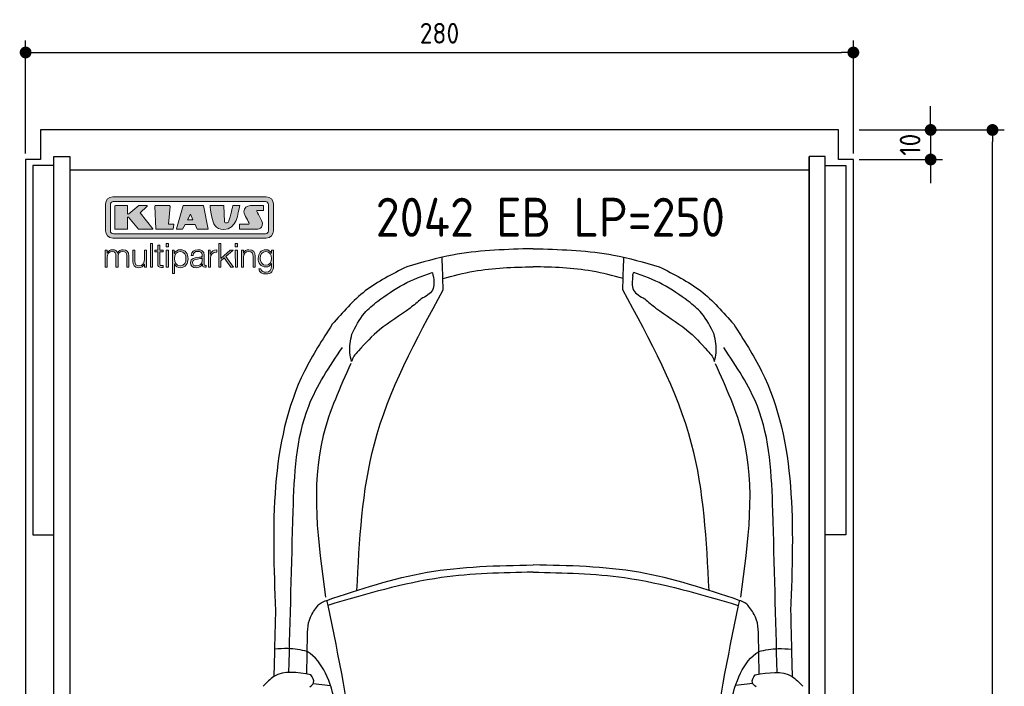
# Model space of a CAD drawing. Header units: millimetres. Extents: x -20 to 3311, y -1049 to 5673.
# Tile 3 of 3: x -20 to 3311, y 3418 to 5673. Entities that reach past the tile are written whole.
import ezdxf

# ---------------------------------------------------------------- set-up
doc = ezdxf.new("R2010")
doc.units = ezdxf.units.MM
for name, color, linetype in [('4', 3, 'Continuous'), ('5', 3, 'Continuous'), ('car', 1, 'Continuous'), ('Logo', 7, 'Continuous')]:
    doc.layers.add(name, color=color, linetype=linetype)
doc.styles.get("Standard").update_dxf_attribs({"font": 'ISOCP.SHX'})
doc.dimstyles.new('GEN-ISO', dxfattribs={"dimscale": 20, "dimtxt": 3.5, "dimasz": 2, "dimexe": 2, "dimexo": 1, "dimgap": 1.5, "dimtad": 1, "dimdec": 1, "dimdsep": 46, "dimtxsty": 'Standard', "dimblk": 'PUNKT', "dimcen": 2, "dimclrd": 256, "dimclre": 256, "dimclrt": 2, "dimadec": 0, "dimazin": 0, "dimtp": 0.1, "dimtm": 0.1, "dimtfac": 0.71, "dimtdec": 1, "dimtmove": 2, "dimatfit": 3, "dimldrblk": 'PUNKT', "dimfxl": 0, "dimtolj": 1, "dimarcsym": 0})

# ---------------------------------------------------------------- blocks, each defined once
blk = doc.blocks.new('PUNKT')
at = {"layer": '4', "color": 0, "linetype": 'ByBlock'}
blk.add_line((-0.5, 0), (-1, 0), dxfattribs=at)
at = {"layer": '4', "color": 0, "linetype": 'ByBlock', "const_width": 0.5}
blk.add_lwpolyline([(-0.25, 0, 1), (0.25, 0, 1)], format="xyb", close=True, dxfattribs=at)
blk = doc.blocks.new('*D3')
at = {"layer": '5', "lineweight": -2}
for p, q in [((2820, 5300), (3310.6, 5300)), ((3270.6, 40), (3270.6, 5260)), ((2770, 0), (3310.6, 0))]:
    blk.add_line(p, q, dxfattribs=at)
at = {"layer": 'DEFPOINTS', "color": 0}
for p in [(2800, 5300), (3270.6, 5300), (2750, 0)]:
    blk.add_point(p, dxfattribs=at)
at = {"layer": '5', "lineweight": -2, "xscale": 40, "yscale": 40, "zscale": 40}
for p, rotation in [((3270.6, 5300), 90), ((3270.6, 0), 270)]:
    blk.add_blockref('PUNKT', p, dxfattribs=dict(at, rotation=rotation))
at = {"layer": '5', "color": 2, "insert": (3205.6, 2650), "char_height": 70, "attachment_point": 5, "rotation": 90}
blk.add_mtext('\\A1;530', dxfattribs=at)
blk = doc.blocks.new('*D7')
at = {"layer": '5', "lineweight": -2}
for p, q in [((0, 5220), (0, 5602.1)), ((2800, 5220), (2800, 5602.1)), ((40, 5562.1), (2760, 5562.1))]:
    blk.add_line(p, q, dxfattribs=at)
at = {"layer": 'DEFPOINTS', "color": 0}
for p in [(2800, 5562.1), (0, 5200), (2800, 5200)]:
    blk.add_point(p, dxfattribs=at)
at = {"layer": '5', "lineweight": -2, "xscale": 40, "yscale": 40, "zscale": 40, "rotation": 180}
blk.add_blockref('PUNKT', (0, 5562.1), dxfattribs=at)
at = {"layer": '5', "lineweight": -2, "xscale": 40, "yscale": 40, "zscale": 40}
blk.add_blockref('PUNKT', (2800, 5562.1), dxfattribs=at)
at = {"layer": '5', "color": 2, "insert": (1400, 5627.1), "char_height": 70, "attachment_point": 5}
blk.add_mtext('280', dxfattribs=at)
blk = doc.blocks.new('*D8')
at = {"layer": '5', "lineweight": -2}
for p, q in [((3061.5, 5340), (3061.5, 5380)), ((2820, 5300), (3101.5, 5300)), ((3061.5, 5300), (3061.5, 5200)), ((2820, 5200), (3101.5, 5200)), ((3061.5, 5160), (3061.5, 5120))]:
    blk.add_line(p, q, dxfattribs=at)
at = {"layer": 'DEFPOINTS', "color": 0}
for p in [(2800, 5300), (2800, 5200), (3061.5, 5200)]:
    blk.add_point(p, dxfattribs=at)
at = {"layer": '5', "lineweight": -2, "xscale": 40, "yscale": 40, "zscale": 40}
for p, rotation in [((3061.5, 5300), 270), ((3061.5, 5200), 90)]:
    blk.add_blockref('PUNKT', p, dxfattribs=dict(at, rotation=rotation))
at = {"layer": '5', "color": 2, "insert": (2991.9, 5250), "char_height": 70, "attachment_point": 5, "rotation": 90}
blk.add_mtext('\\A1;10', dxfattribs=at)
blk = doc.blocks.new('KLAUS')
at = {"layer": 'Logo'}
h = blk.add_hatch(color=8, dxfattribs=at)
h.dxf.hatch_style = 2
edge = h.paths.add_edge_path()
edge.add_spline(control_points=[(3.6, 29.09), (2.88, 29.09), (2.3, 28.51), (2.3, 27.8), (2.3, 27.8), (2.3, 16.11), (2.3, 16.11), (2.3, 15.39), (2.88, 14.81), (3.6, 14.81), (3.6, 14.81), (71.16, 14.81), (71.16, 14.81), (71.88, 14.81), (72.46, 15.39), (72.46, 16.11), (72.46, 16.11), (72.46, 27.8), (72.46, 27.8), (72.46, 28.51), (71.88, 29.09), (71.16, 29.09), (71.16, 29.09), (3.6, 29.09), (3.6, 29.09), (3.6, 29.09), (3.6, 29.09), (3.6, 29.09)], knot_values=[0, 0, 0, 0, 1, 1, 1, 2, 2, 2, 3, 3, 3, 4, 4, 4, 5, 5, 5, 6, 6, 6, 7, 7, 7, 8, 8, 8, 9, 9, 9, 9], degree=3, periodic=0)
edge = h.paths.add_edge_path()
edge.add_spline(control_points=[(3.35, 31.23), (3.35, 31.23), (71.47, 31.23), (71.47, 31.23), (73.26, 31.23), (74.71, 29.77), (74.71, 27.99), (74.71, 27.99), (74.71, 16.17), (74.71, 16.17), (74.71, 14.38), (73.26, 12.93), (71.47, 12.93), (71.47, 12.93), (3.35, 12.93), (3.35, 12.93), (1.56, 12.93), (0.11, 14.38), (0.11, 16.17), (0.11, 16.17), (0.11, 27.99), (0.11, 27.99), (0.11, 29.77), (1.56, 31.23), (3.35, 31.23), (3.35, 31.23), (3.35, 31.23), (3.35, 31.23)], knot_values=[0, 0, 0, 0, 1, 1, 1, 2, 2, 2, 3, 3, 3, 4, 4, 4, 5, 5, 5, 6, 6, 6, 7, 7, 7, 8, 8, 8, 9, 9, 9, 9], degree=3, periodic=0)
h = blk.add_hatch(color=8, dxfattribs=at)
h.dxf.hatch_style = 2
edge = h.paths.add_edge_path()
edge.add_spline(control_points=[(4.5, 27.33), (4.5, 27.33), (9.7, 27.33), (9.7, 27.33), (9.84, 27.33), (9.96, 27.22), (9.96, 27.08), (9.96, 27.08), (9.96, 23.69), (9.96, 23.69), (9.96, 23.69), (9.94, 23.64), (10.04, 23.59), (10.14, 23.53), (10.2, 23.57), (10.2, 23.57), (10.2, 23.57), (10.51, 23.75), (10.51, 23.75), (10.51, 23.75), (14.94, 27.33), (14.94, 27.33), (14.94, 27.33), (18.41, 27.33), (18.41, 27.33), (18.41, 27.33), (18.49, 27.33), (18.56, 27.2), (18.65, 27.04), (18.53, 26.91), (18.53, 26.91), (18.53, 26.91), (15.49, 24.11), (15.49, 24.11), (15.49, 24.11), (21.14, 17.06), (21.14, 17.06), (21.14, 17.06), (21.13, 16.91), (21.13, 16.91), (21.08, 16.84), (20.99, 16.82), (20.99, 16.82), (20.99, 16.82), (14.7, 16.82), (14.7, 16.82), (14.7, 16.82), (10.26, 22.17), (10.26, 22.17), (10.26, 22.17), (10.19, 22.24), (10.08, 22.21), (9.97, 22.18), (9.96, 22.11), (9.96, 22.11), (9.96, 22.11), (9.96, 17.08), (9.96, 17.08), (9.96, 16.94), (9.84, 16.82), (9.7, 16.82), (9.7, 16.82), (4.5, 16.82), (4.5, 16.82), (4.36, 16.82), (4.25, 16.94), (4.25, 17.08), (4.25, 17.08), (4.25, 27.08), (4.25, 27.08), (4.25, 27.22), (4.36, 27.33), (4.5, 27.33), (4.5, 27.33), (4.5, 27.33), (4.5, 27.33)], knot_values=[0, 0, 0, 0, 1, 1, 1, 2, 2, 2, 3, 3, 3, 4, 4, 4, 5, 5, 5, 6, 6, 6, 7, 7, 7, 8, 8, 8, 9, 9, 9, 10, 10, 10, 11, 11, 11, 12, 12, 12, 13, 13, 13, 14, 14, 14, 15, 15, 15, 16, 16, 16, 17, 17, 17, 18, 18, 18, 19, 19, 19, 20, 20, 20, 21, 21, 21, 22, 22, 22, 23, 23, 23, 24, 24, 24, 25, 25, 25, 25], degree=3, periodic=0)
h = blk.add_hatch(color=8, dxfattribs=at)
h.dxf.hatch_style = 2
h.paths.add_polyline_path([(22.42, 17.06), (21.97, 27.15), (22.24, 27.33), (28.55, 27.33), (28.86, 26.97), (28.01, 19.08), (30.26, 19.07), (30.44, 18.95), (30.08, 16.95), (29.49, 16.82), (22.6, 16.82)])
h = blk.add_hatch(color=8, dxfattribs=at)
h.paths.add_polyline_path([(36.52, 21.01), (38.93, 21.01), (37.87, 23.57)])
h.paths.add_polyline_path([(34.52, 27.33), (43.65, 27.33), (45.76, 16.94), (45.57, 16.82), (40.83, 16.82), (39.89, 18.95), (35.42, 18.95), (34.27, 16.82), (31.78, 16.82), (31.66, 17)])
h = blk.add_hatch(color=8, dxfattribs=at)
h.dxf.hatch_style = 2
edge = h.paths.add_edge_path()
edge.add_spline(control_points=[(52.69, 27.32), (52.69, 27.32), (52.88, 20.14), (52.88, 20.14), (53.01, 19.89), (53.2, 19.77), (53.43, 19.71), (53.91, 19.59), (54.43, 19.57), (54.64, 20.03), (55.23, 21.34), (56.27, 25.45), (56.6, 27.33), (56.6, 27.33), (59.77, 27.33), (59.77, 27.33), (58.77, 23.9), (58.56, 16.82), (52.63, 16.76), (48.72, 16.72), (48.01, 19.35), (47.27, 22.24), (46.89, 23.68), (46.54, 27.33), (46.54, 27.33), (46.54, 27.33), (52.69, 27.32), (52.69, 27.32), (52.69, 27.32), (52.69, 27.32), (52.69, 27.32)], knot_values=[0, 0, 0, 0, 1, 1, 1, 2, 2, 2, 3, 3, 3, 4, 4, 4, 5, 5, 5, 6, 6, 6, 7, 7, 7, 8, 8, 8, 9, 9, 9, 10, 10, 10, 10], degree=3, periodic=0)
h = blk.add_hatch(color=8, dxfattribs=at)
h.dxf.hatch_style = 2
edge = h.paths.add_edge_path()
edge.add_spline(control_points=[(64.46, 27.33), (64.46, 27.33), (70.31, 27.33), (70.31, 27.33), (70.31, 26.52), (70.31, 26.02), (70.31, 25.12), (70.31, 25.12), (67.3, 25.12), (67.3, 25.12), (67.24, 25.04), (67.25, 25.11), (67.25, 24.91), (67.25, 24.88), (69.73, 20.38), (69.73, 19.57), (69.73, 16.4), (67.22, 16.81), (65.9, 16.82), (65.9, 16.82), (59.59, 16.82), (59.59, 16.82), (59.59, 17.76), (59.59, 18.23), (59.59, 19.14), (59.59, 19.14), (63.75, 19.14), (63.75, 19.14), (63.82, 19.22), (63.81, 19.11), (63.81, 19.31), (63.81, 20.32), (61.58, 23.06), (61.58, 24.63), (61.58, 26.33), (62.83, 27.34), (64.46, 27.33), (64.46, 27.33), (64.46, 27.33), (64.46, 27.33)], knot_values=[0, 0, 0, 0, 1, 1, 1, 2, 2, 2, 3, 3, 3, 4, 4, 4, 5, 5, 5, 6, 6, 6, 7, 7, 7, 8, 8, 8, 9, 9, 9, 10, 10, 10, 11, 11, 11, 12, 12, 12, 13, 13, 13, 13], degree=3, periodic=0)
h = blk.add_hatch(color=30, dxfattribs=at)
h.dxf.hatch_style = 2
h.paths.add_polyline_path([(20.07, 0), (20.99, 0), (20.99, 10.45), (20.07, 10.45)])
h = blk.add_hatch(color=30, dxfattribs=at)
h.dxf.hatch_style = 2
edge = h.paths.add_edge_path()
edge.add_spline(control_points=[(24.22, 9.82), (24.22, 9.82), (23.3, 9.82), (23.3, 9.82), (23.3, 9.82), (23.3, 7.55), (23.3, 7.55), (23.3, 7.55), (21.98, 7.55), (21.98, 7.55), (21.98, 7.55), (21.98, 6.78), (21.98, 6.78), (21.98, 6.78), (23.3, 6.78), (23.3, 6.78), (23.3, 6.78), (23.3, 1.61), (23.3, 1.61), (23.28, 0.32), (23.71, -0.09), (24.94, -0.09), (25.22, -0.09), (25.48, -0.06), (25.76, -0.06), (25.76, -0.06), (25.76, 0.73), (25.76, 0.73), (25.5, 0.7), (25.23, 0.69), (24.97, 0.69), (24.31, 0.73), (24.22, 1.08), (24.22, 1.68), (24.22, 1.68), (24.22, 6.78), (24.22, 6.78), (24.22, 6.78), (25.76, 6.78), (25.76, 6.78), (25.76, 6.78), (25.76, 7.55), (25.76, 7.55), (25.76, 7.55), (24.22, 7.55), (24.22, 7.55), (24.22, 7.55), (24.22, 9.82), (24.22, 9.82), (24.22, 9.82), (24.22, 9.82), (24.22, 9.82)], knot_values=[0, 0, 0, 0, 1, 1, 1, 2, 2, 2, 3, 3, 3, 4, 4, 4, 5, 5, 5, 6, 6, 6, 7, 7, 7, 8, 8, 8, 9, 9, 9, 10, 10, 10, 11, 11, 11, 12, 12, 12, 13, 13, 13, 14, 14, 14, 15, 15, 15, 16, 16, 16, 17, 17, 17, 17], degree=3, periodic=0)
h = blk.add_hatch(color=30, dxfattribs=at)
h.paths.add_polyline_path([(27.1, 0), (28.03, 0), (28.03, 7.55), (27.1, 7.55)])
h.paths.add_polyline_path([(27.1, 8.98), (28.03, 8.98), (28.03, 10.45), (27.1, 10.45)])
h = blk.add_hatch(color=30, dxfattribs=at)
h.dxf.hatch_style = 2
h.paths.add_polyline_path([(50.4, 0), (51.32, 0), (51.32, 2.87), (52.82, 4.11), (55.8, 0), (56.96, 0), (53.52, 4.76), (56.74, 7.55), (55.51, 7.55), (51.32, 3.89), (51.32, 10.45), (50.4, 10.45)])
h = blk.add_hatch(color=30, dxfattribs=at)
h.paths.add_polyline_path([(57.74, 0), (58.66, 0), (58.66, 7.55), (57.74, 7.55)])
h.paths.add_polyline_path([(57.74, 8.98), (58.66, 8.98), (58.66, 10.45), (57.74, 10.45)])
h = blk.add_hatch(color=30, dxfattribs=at)
h.dxf.hatch_style = 2
edge = h.paths.add_edge_path()
edge.add_spline(control_points=[(0, 0), (0, 0), (0.92, 0), (0.92, 0), (0.92, 0), (0.92, 4.22), (0.92, 4.22), (0.94, 5.8), (1.58, 7), (3.18, 7), (4.35, 7), (4.77, 6.15), (4.76, 5.12), (4.76, 5.12), (4.76, 0), (4.76, 0), (4.76, 0), (5.68, 0), (5.68, 0), (5.68, 0), (5.68, 4.27), (5.68, 4.27), (5.68, 5.68), (6.14, 7), (7.73, 7), (9.05, 7), (9.52, 6.32), (9.52, 5.08), (9.52, 5.08), (9.52, 0), (9.52, 0), (9.52, 0), (10.44, 0), (10.44, 0), (10.44, 0), (10.44, 5.12), (10.44, 5.12), (10.44, 6.91), (9.59, 7.77), (7.94, 7.77), (6.94, 7.77), (5.99, 7.29), (5.54, 6.3), (5.26, 7.29), (4.36, 7.77), (3.37, 7.77), (2.17, 7.77), (1.38, 7.19), (0.89, 6.28), (0.89, 6.28), (0.85, 6.28), (0.85, 6.28), (0.85, 6.28), (0.85, 7.55), (0.85, 7.55), (0.85, 7.55), (0, 7.55), (0, 7.55), (0, 7.55), (0, 0), (0, 0), (0, 0), (0, 0), (0, 0)], knot_values=[0, 0, 0, 0, 1, 1, 1, 2, 2, 2, 3, 3, 3, 4, 4, 4, 5, 5, 5, 6, 6, 6, 7, 7, 7, 8, 8, 8, 9, 9, 9, 10, 10, 10, 11, 11, 11, 12, 12, 12, 13, 13, 13, 14, 14, 14, 15, 15, 15, 16, 16, 16, 17, 17, 17, 18, 18, 18, 19, 19, 19, 20, 20, 20, 21, 21, 21, 21], degree=3, periodic=0)
h = blk.add_hatch(color=30, dxfattribs=at)
h.dxf.hatch_style = 2
edge = h.paths.add_edge_path()
edge.add_spline(control_points=[(18.31, 7.55), (18.31, 7.55), (17.39, 7.55), (17.39, 7.55), (17.39, 7.55), (17.39, 3.59), (17.39, 3.59), (17.39, 2.05), (16.7, 0.56), (15.12, 0.56), (13.66, 0.56), (13.15, 1.27), (13.1, 2.64), (13.1, 2.64), (13.1, 7.55), (13.1, 7.55), (13.1, 7.55), (12.18, 7.55), (12.18, 7.55), (12.18, 7.55), (12.18, 2.65), (12.18, 2.65), (12.18, 0.89), (12.93, -0.22), (14.83, -0.22), (15.96, -0.22), (16.95, 0.35), (17.44, 1.36), (17.44, 1.36), (17.47, 1.36), (17.47, 1.36), (17.47, 1.36), (17.47, 0), (17.47, 0), (17.47, 0), (18.31, 0), (18.31, 0), (18.31, 0), (18.31, 7.55), (18.31, 7.55), (18.31, 7.55), (18.31, 7.55), (18.31, 7.55)], knot_values=[0, 0, 0, 0, 1, 1, 1, 2, 2, 2, 3, 3, 3, 4, 4, 4, 5, 5, 5, 6, 6, 6, 7, 7, 7, 8, 8, 8, 9, 9, 9, 10, 10, 10, 11, 11, 11, 12, 12, 12, 13, 13, 13, 14, 14, 14, 14], degree=3, periodic=0)
h = blk.add_hatch(color=30, dxfattribs=at)
edge = h.paths.add_edge_path()
edge.add_spline(control_points=[(35.84, 3.78), (35.84, 2.21), (35.12, 0.56), (33.37, 0.56), (31.4, 0.56), (30.72, 2.21), (30.72, 3.78), (30.72, 5.49), (31.33, 7), (33.37, 7), (35.12, 7), (35.84, 5.34), (35.84, 3.78), (35.84, 3.78), (35.84, 3.78), (35.84, 3.78)], knot_values=[0, 0, 0, 0, 1, 1, 1, 2, 2, 2, 3, 3, 3, 4, 4, 4, 5, 5, 5, 5], degree=3, periodic=0)
edge = h.paths.add_edge_path()
edge.add_spline(control_points=[(29.79, -2.8), (29.79, -2.8), (30.72, -2.8), (30.72, -2.8), (30.72, -2.8), (30.72, 1.43), (30.72, 1.43), (30.72, 1.43), (30.74, 1.43), (30.74, 1.43), (31.14, 0.35), (32.24, -0.22), (33.37, -0.22), (35.66, -0.22), (36.76, 1.64), (36.76, 3.78), (36.76, 5.91), (35.66, 7.77), (33.37, 7.77), (32.15, 7.77), (31.1, 7.14), (30.67, 6.12), (30.67, 6.12), (30.64, 6.12), (30.64, 6.12), (30.64, 6.12), (30.64, 7.55), (30.64, 7.55), (30.64, 7.55), (29.79, 7.55), (29.79, 7.55), (29.79, 7.55), (29.79, -2.8), (29.79, -2.8), (29.79, -2.8), (29.79, -2.8), (29.79, -2.8)], knot_values=[0, 0, 0, 0, 1, 1, 1, 2, 2, 2, 3, 3, 3, 4, 4, 4, 5, 5, 5, 6, 6, 6, 7, 7, 7, 8, 8, 8, 9, 9, 9, 10, 10, 10, 11, 11, 11, 12, 12, 12, 12], degree=3, periodic=0)
h = blk.add_hatch(color=30, dxfattribs=at)
edge = h.paths.add_edge_path()
edge.add_spline(control_points=[(43.03, 2.93), (43.04, 1.45), (41.8, 0.56), (40.39, 0.56), (39.53, 0.56), (38.71, 1.13), (38.71, 2.05), (38.71, 3.53), (40.66, 3.51), (42.22, 3.79), (42.47, 3.84), (42.88, 3.91), (43, 4.13), (43, 4.13), (43.03, 4.13), (43.03, 4.13), (43.03, 4.13), (43.03, 2.93), (43.03, 2.93), (43.03, 2.93), (43.03, 2.93), (43.03, 2.93)], knot_values=[0, 0, 0, 0, 1, 1, 1, 2, 2, 2, 3, 3, 3, 4, 4, 4, 5, 5, 5, 6, 6, 6, 7, 7, 7, 7], degree=3, periodic=0)
edge = h.paths.add_edge_path()
edge.add_spline(control_points=[(39.03, 5.24), (39.06, 6.47), (39.91, 7), (41.05, 7), (42.14, 7), (43.03, 6.69), (43.03, 5.45), (43.03, 4.61), (42.6, 4.51), (41.84, 4.42), (39.85, 4.19), (37.79, 4.11), (37.79, 1.99), (37.79, 0.47), (38.93, -0.22), (40.32, -0.22), (41.77, -0.22), (42.43, 0.34), (43.07, 1.32), (43.07, 1.32), (43.1, 1.32), (43.1, 1.32), (43.1, 0.53), (43.25, 0), (44.19, 0), (44.43, 0), (44.58, 0.01), (44.79, 0.06), (44.79, 0.06), (44.79, 0.83), (44.79, 0.83), (44.71, 0.81), (44.6, 0.78), (44.49, 0.78), (44.13, 0.78), (43.95, 0.98), (43.95, 1.33), (43.95, 1.33), (43.95, 5.34), (43.95, 5.34), (43.95, 7.36), (42.5, 7.77), (41.17, 7.77), (39.44, 7.77), (38.2, 7.01), (38.11, 5.24), (38.11, 5.24), (39.03, 5.24), (39.03, 5.24), (39.03, 5.24), (39.03, 5.24), (39.03, 5.24)], knot_values=[0, 0, 0, 0, 1, 1, 1, 2, 2, 2, 3, 3, 3, 4, 4, 4, 5, 5, 5, 6, 6, 6, 7, 7, 7, 8, 8, 8, 9, 9, 9, 10, 10, 10, 11, 11, 11, 12, 12, 12, 13, 13, 13, 14, 14, 14, 15, 15, 15, 16, 16, 16, 17, 17, 17, 17], degree=3, periodic=0)
h = blk.add_hatch(color=30, dxfattribs=at)
h.dxf.hatch_style = 2
edge = h.paths.add_edge_path()
edge.add_spline(control_points=[(45.79, 0), (45.79, 0), (46.71, 0), (46.71, 0), (46.71, 0), (46.71, 4.03), (46.71, 4.03), (46.71, 5.59), (47.85, 6.82), (49.52, 6.73), (49.52, 6.73), (49.52, 7.66), (49.52, 7.66), (48.16, 7.72), (47.14, 7), (46.67, 5.78), (46.67, 5.78), (46.64, 5.78), (46.64, 5.78), (46.64, 5.78), (46.64, 7.55), (46.64, 7.55), (46.64, 7.55), (45.79, 7.55), (45.79, 7.55), (45.79, 7.55), (45.79, 0), (45.79, 0), (45.79, 0), (45.79, 0), (45.79, 0)], knot_values=[0, 0, 0, 0, 1, 1, 1, 2, 2, 2, 3, 3, 3, 4, 4, 4, 5, 5, 5, 6, 6, 6, 7, 7, 7, 8, 8, 8, 9, 9, 9, 10, 10, 10, 10], degree=3, periodic=0)
h = blk.add_hatch(color=30, dxfattribs=at)
h.dxf.hatch_style = 2
edge = h.paths.add_edge_path()
edge.add_spline(control_points=[(60.41, 0), (60.41, 0), (61.33, 0), (61.33, 0), (61.33, 0), (61.33, 4.41), (61.33, 4.41), (61.36, 5.89), (62.24, 7), (63.7, 7), (65.2, 7), (65.62, 6.02), (65.62, 4.71), (65.62, 4.71), (65.62, 0), (65.62, 0), (65.62, 0), (66.54, 0), (66.54, 0), (66.54, 0), (66.54, 4.86), (66.54, 4.86), (66.54, 6.66), (65.9, 7.77), (63.78, 7.77), (62.71, 7.77), (61.7, 7.16), (61.36, 6.25), (61.36, 6.25), (61.33, 6.25), (61.33, 6.25), (61.33, 6.25), (61.33, 7.55), (61.33, 7.55), (61.33, 7.55), (60.41, 7.55), (60.41, 7.55), (60.41, 7.55), (60.41, 0), (60.41, 0), (60.41, 0), (60.41, 0), (60.41, 0)], knot_values=[0, 0, 0, 0, 1, 1, 1, 2, 2, 2, 3, 3, 3, 4, 4, 4, 5, 5, 5, 6, 6, 6, 7, 7, 7, 8, 8, 8, 9, 9, 9, 10, 10, 10, 11, 11, 11, 12, 12, 12, 13, 13, 13, 14, 14, 14, 14], degree=3, periodic=0)
h = blk.add_hatch(color=30, dxfattribs=at)
edge = h.paths.add_edge_path()
edge.add_spline(control_points=[(71.32, 0.86), (69.62, 0.86), (68.83, 2.34), (68.83, 3.86), (68.83, 5.43), (69.56, 7), (71.32, 7), (73.06, 7), (73.75, 5.34), (73.75, 3.86), (73.75, 2.33), (72.91, 0.86), (71.32, 0.86), (71.32, 0.86), (71.32, 0.86), (71.32, 0.86)], knot_values=[0, 0, 0, 0, 1, 1, 1, 2, 2, 2, 3, 3, 3, 4, 4, 4, 5, 5, 5, 5], degree=3, periodic=0)
edge = h.paths.add_edge_path()
edge.add_spline(control_points=[(74.67, 7.55), (74.67, 7.55), (73.75, 7.55), (73.75, 7.55), (73.75, 7.55), (73.75, 6.25), (73.75, 6.25), (73.75, 6.25), (73.72, 6.25), (73.72, 6.25), (73.35, 7.09), (72.41, 7.77), (71.32, 7.77), (69.13, 7.77), (67.9, 6.05), (67.9, 3.97), (67.9, 1.82), (68.9, 0.09), (71.32, 0.09), (72.4, 0.09), (73.29, 0.72), (73.72, 1.64), (73.72, 1.64), (73.75, 1.64), (73.75, 1.64), (73.75, 1.64), (73.75, 0.61), (73.75, 0.61), (73.75, -1.23), (73.01, -2.24), (71.32, -2.24), (70.29, -2.24), (69.31, -1.85), (69.1, -0.73), (69.1, -0.73), (68.18, -0.73), (68.18, -0.73), (68.31, -2.34), (69.81, -3.02), (71.32, -3.02), (73.79, -3.02), (74.65, -1.64), (74.67, 0.61), (74.67, 0.61), (74.67, 7.55), (74.67, 7.55), (74.67, 7.55), (74.67, 7.55), (74.67, 7.55)], knot_values=[0, 0, 0, 0, 1, 1, 1, 2, 2, 2, 3, 3, 3, 4, 4, 4, 5, 5, 5, 6, 6, 6, 7, 7, 7, 8, 8, 8, 9, 9, 9, 10, 10, 10, 11, 11, 11, 12, 12, 12, 13, 13, 13, 14, 14, 14, 15, 15, 15, 16, 16, 16, 16], degree=3, periodic=0)
at = {"layer": 'Logo', "lineweight": 0}
for points in [[(22.42, 17.06), (21.97, 27.15), (22.24, 27.33), (28.55, 27.33), (28.86, 26.97), (28.01, 19.08), (30.26, 19.07), (30.44, 18.95), (30.08, 16.95), (29.49, 16.82), (22.6, 16.82), (22.42, 17.06), (22.42, 17.06)], [(34.52, 27.33), (43.65, 27.33), (45.76, 16.94), (45.57, 16.82), (40.83, 16.82), (39.89, 18.95), (35.42, 18.95), (34.27, 16.82), (31.78, 16.82), (31.66, 17), (34.52, 27.33), (34.52, 27.33)], [(36.52, 21.01), (38.93, 21.01), (37.87, 23.57), (36.52, 21.01), (36.52, 21.01)], [(20.07, 0), (20.99, 0), (20.99, 10.45), (20.07, 10.45), (20.07, 0), (20.07, 0)], [(27.1, 8.98), (28.03, 8.98), (28.03, 10.45), (27.1, 10.45), (27.1, 8.98), (27.1, 8.98)], [(50.4, 0), (51.32, 0), (51.32, 2.87), (52.82, 4.11), (55.8, 0), (56.96, 0), (53.52, 4.76), (56.74, 7.55), (55.51, 7.55), (51.32, 3.89), (51.32, 10.45), (50.4, 10.45), (50.4, 0), (50.4, 0)], [(57.74, 8.98), (58.66, 8.98), (58.66, 10.45), (57.74, 10.45), (57.74, 8.98), (57.74, 8.98)], [(27.1, 0), (28.03, 0), (28.03, 7.55), (27.1, 7.55), (27.1, 0), (27.1, 0)], [(57.74, 0), (58.66, 0), (58.66, 7.55), (57.74, 7.55), (57.74, 0), (57.74, 0)]]:
    blk.add_lwpolyline(points, dxfattribs=at)
for points, knots in [([(3.35, 31.23), (3.35, 31.23), (71.47, 31.23), (71.47, 31.23), (73.26, 31.23), (74.71, 29.77), (74.71, 27.99), (74.71, 27.99), (74.71, 16.17), (74.71, 16.17), (74.71, 14.38), (73.26, 12.93), (71.47, 12.93), (71.47, 12.93), (3.35, 12.93), (3.35, 12.93), (1.56, 12.93), (0.11, 14.38), (0.11, 16.17), (0.11, 16.17), (0.11, 27.99), (0.11, 27.99), (0.11, 29.77), (1.56, 31.23), (3.35, 31.23), (3.35, 31.23), (3.35, 31.23), (3.35, 31.23)], [0, 0, 0, 0, 1, 1, 1, 2, 2, 2, 3, 3, 3, 4, 4, 4, 5, 5, 5, 6, 6, 6, 7, 7, 7, 8, 8, 8, 9, 9, 9, 9]), ([(3.6, 29.09), (2.88, 29.09), (2.3, 28.51), (2.3, 27.8), (2.3, 27.8), (2.3, 16.11), (2.3, 16.11), (2.3, 15.39), (2.88, 14.81), (3.6, 14.81), (3.6, 14.81), (71.16, 14.81), (71.16, 14.81), (71.88, 14.81), (72.46, 15.39), (72.46, 16.11), (72.46, 16.11), (72.46, 27.8), (72.46, 27.8), (72.46, 28.51), (71.88, 29.09), (71.16, 29.09), (71.16, 29.09), (3.6, 29.09), (3.6, 29.09), (3.6, 29.09), (3.6, 29.09), (3.6, 29.09)], [0, 0, 0, 0, 1, 1, 1, 2, 2, 2, 3, 3, 3, 4, 4, 4, 5, 5, 5, 6, 6, 6, 7, 7, 7, 8, 8, 8, 9, 9, 9, 9]), ([(4.5, 27.33), (4.5, 27.33), (9.7, 27.33), (9.7, 27.33), (9.84, 27.33), (9.96, 27.22), (9.96, 27.08), (9.96, 27.08), (9.96, 23.69), (9.96, 23.69), (9.96, 23.69), (9.94, 23.64), (10.04, 23.59), (10.14, 23.53), (10.2, 23.57), (10.2, 23.57), (10.2, 23.57), (10.51, 23.75), (10.51, 23.75), (10.51, 23.75), (14.94, 27.33), (14.94, 27.33), (14.94, 27.33), (18.41, 27.33), (18.41, 27.33), (18.41, 27.33), (18.49, 27.33), (18.56, 27.2), (18.65, 27.04), (18.53, 26.91), (18.53, 26.91), (18.53, 26.91), (15.49, 24.11), (15.49, 24.11), (15.49, 24.11), (21.14, 17.06), (21.14, 17.06), (21.14, 17.06), (21.13, 16.91), (21.13, 16.91), (21.08, 16.84), (20.99, 16.82), (20.99, 16.82), (20.99, 16.82), (14.7, 16.82), (14.7, 16.82), (14.7, 16.82), (10.26, 22.17), (10.26, 22.17), (10.26, 22.17), (10.19, 22.24), (10.08, 22.21), (9.97, 22.18), (9.96, 22.11), (9.96, 22.11), (9.96, 22.11), (9.96, 17.08), (9.96, 17.08), (9.96, 16.94), (9.84, 16.82), (9.7, 16.82), (9.7, 16.82), (4.5, 16.82), (4.5, 16.82), (4.36, 16.82), (4.25, 16.94), (4.25, 17.08), (4.25, 17.08), (4.25, 27.08), (4.25, 27.08), (4.25, 27.22), (4.36, 27.33), (4.5, 27.33), (4.5, 27.33), (4.5, 27.33), (4.5, 27.33)], [0, 0, 0, 0, 1, 1, 1, 2, 2, 2, 3, 3, 3, 4, 4, 4, 5, 5, 5, 6, 6, 6, 7, 7, 7, 8, 8, 8, 9, 9, 9, 10, 10, 10, 11, 11, 11, 12, 12, 12, 13, 13, 13, 14, 14, 14, 15, 15, 15, 16, 16, 16, 17, 17, 17, 18, 18, 18, 19, 19, 19, 20, 20, 20, 21, 21, 21, 22, 22, 22, 23, 23, 23, 24, 24, 24, 25, 25, 25, 25]), ([(52.69, 27.32), (52.69, 27.32), (52.88, 20.14), (52.88, 20.14), (53.01, 19.89), (53.2, 19.77), (53.43, 19.71), (53.91, 19.59), (54.43, 19.57), (54.64, 20.03), (55.23, 21.34), (56.27, 25.45), (56.6, 27.33), (56.6, 27.33), (59.77, 27.33), (59.77, 27.33), (58.77, 23.9), (58.56, 16.82), (52.63, 16.76), (48.72, 16.72), (48.01, 19.35), (47.27, 22.24), (46.89, 23.68), (46.54, 27.33), (46.54, 27.33), (46.54, 27.33), (52.69, 27.32), (52.69, 27.32), (52.69, 27.32), (52.69, 27.32), (52.69, 27.32)], [0, 0, 0, 0, 1, 1, 1, 2, 2, 2, 3, 3, 3, 4, 4, 4, 5, 5, 5, 6, 6, 6, 7, 7, 7, 8, 8, 8, 9, 9, 9, 10, 10, 10, 10]), ([(64.46, 27.33), (64.46, 27.33), (70.31, 27.33), (70.31, 27.33), (70.31, 26.52), (70.31, 26.02), (70.31, 25.12), (70.31, 25.12), (67.3, 25.12), (67.3, 25.12), (67.24, 25.04), (67.25, 25.11), (67.25, 24.91), (67.25, 24.88), (69.73, 20.38), (69.73, 19.57), (69.73, 16.4), (67.22, 16.81), (65.9, 16.82), (65.9, 16.82), (59.59, 16.82), (59.59, 16.82), (59.59, 17.76), (59.59, 18.23), (59.59, 19.14), (59.59, 19.14), (63.75, 19.14), (63.75, 19.14), (63.82, 19.22), (63.81, 19.11), (63.81, 19.31), (63.81, 20.32), (61.58, 23.06), (61.58, 24.63), (61.58, 26.33), (62.83, 27.34), (64.46, 27.33), (64.46, 27.33), (64.46, 27.33), (64.46, 27.33)], [0, 0, 0, 0, 1, 1, 1, 2, 2, 2, 3, 3, 3, 4, 4, 4, 5, 5, 5, 6, 6, 6, 7, 7, 7, 8, 8, 8, 9, 9, 9, 10, 10, 10, 11, 11, 11, 12, 12, 12, 13, 13, 13, 13]), ([(24.22, 9.82), (24.22, 9.82), (23.3, 9.82), (23.3, 9.82), (23.3, 9.82), (23.3, 7.55), (23.3, 7.55), (23.3, 7.55), (21.98, 7.55), (21.98, 7.55), (21.98, 7.55), (21.98, 6.78), (21.98, 6.78), (21.98, 6.78), (23.3, 6.78), (23.3, 6.78), (23.3, 6.78), (23.3, 1.61), (23.3, 1.61), (23.28, 0.32), (23.71, -0.09), (24.94, -0.09), (25.22, -0.09), (25.48, -0.06), (25.76, -0.06), (25.76, -0.06), (25.76, 0.73), (25.76, 0.73), (25.5, 0.7), (25.23, 0.69), (24.97, 0.69), (24.31, 0.73), (24.22, 1.08), (24.22, 1.68), (24.22, 1.68), (24.22, 6.78), (24.22, 6.78), (24.22, 6.78), (25.76, 6.78), (25.76, 6.78), (25.76, 6.78), (25.76, 7.55), (25.76, 7.55), (25.76, 7.55), (24.22, 7.55), (24.22, 7.55), (24.22, 7.55), (24.22, 9.82), (24.22, 9.82), (24.22, 9.82), (24.22, 9.82), (24.22, 9.82)], [0, 0, 0, 0, 1, 1, 1, 2, 2, 2, 3, 3, 3, 4, 4, 4, 5, 5, 5, 6, 6, 6, 7, 7, 7, 8, 8, 8, 9, 9, 9, 10, 10, 10, 11, 11, 11, 12, 12, 12, 13, 13, 13, 14, 14, 14, 15, 15, 15, 16, 16, 16, 17, 17, 17, 17]), ([(0, 0), (0, 0), (0.92, 0), (0.92, 0), (0.92, 0), (0.92, 4.22), (0.92, 4.22), (0.94, 5.8), (1.58, 7), (3.18, 7), (4.35, 7), (4.77, 6.15), (4.76, 5.12), (4.76, 5.12), (4.76, 0), (4.76, 0), (4.76, 0), (5.68, 0), (5.68, 0), (5.68, 0), (5.68, 4.27), (5.68, 4.27), (5.68, 5.68), (6.14, 7), (7.73, 7), (9.05, 7), (9.52, 6.32), (9.52, 5.08), (9.52, 5.08), (9.52, 0), (9.52, 0), (9.52, 0), (10.44, 0), (10.44, 0), (10.44, 0), (10.44, 5.12), (10.44, 5.12), (10.44, 6.91), (9.59, 7.77), (7.94, 7.77), (6.94, 7.77), (5.99, 7.29), (5.54, 6.3), (5.26, 7.29), (4.36, 7.77), (3.37, 7.77), (2.17, 7.77), (1.38, 7.19), (0.89, 6.28), (0.89, 6.28), (0.85, 6.28), (0.85, 6.28), (0.85, 6.28), (0.85, 7.55), (0.85, 7.55), (0.85, 7.55), (0, 7.55), (0, 7.55), (0, 7.55), (0, 0), (0, 0), (0, 0), (0, 0), (0, 0)], [0, 0, 0, 0, 1, 1, 1, 2, 2, 2, 3, 3, 3, 4, 4, 4, 5, 5, 5, 6, 6, 6, 7, 7, 7, 8, 8, 8, 9, 9, 9, 10, 10, 10, 11, 11, 11, 12, 12, 12, 13, 13, 13, 14, 14, 14, 15, 15, 15, 16, 16, 16, 17, 17, 17, 18, 18, 18, 19, 19, 19, 20, 20, 20, 21, 21, 21, 21]), ([(18.31, 7.55), (18.31, 7.55), (17.39, 7.55), (17.39, 7.55), (17.39, 7.55), (17.39, 3.59), (17.39, 3.59), (17.39, 2.05), (16.7, 0.56), (15.12, 0.56), (13.66, 0.56), (13.15, 1.27), (13.1, 2.64), (13.1, 2.64), (13.1, 7.55), (13.1, 7.55), (13.1, 7.55), (12.18, 7.55), (12.18, 7.55), (12.18, 7.55), (12.18, 2.65), (12.18, 2.65), (12.18, 0.89), (12.93, -0.22), (14.83, -0.22), (15.96, -0.22), (16.95, 0.35), (17.44, 1.36), (17.44, 1.36), (17.47, 1.36), (17.47, 1.36), (17.47, 1.36), (17.47, 0), (17.47, 0), (17.47, 0), (18.31, 0), (18.31, 0), (18.31, 0), (18.31, 7.55), (18.31, 7.55), (18.31, 7.55), (18.31, 7.55), (18.31, 7.55)], [0, 0, 0, 0, 1, 1, 1, 2, 2, 2, 3, 3, 3, 4, 4, 4, 5, 5, 5, 6, 6, 6, 7, 7, 7, 8, 8, 8, 9, 9, 9, 10, 10, 10, 11, 11, 11, 12, 12, 12, 13, 13, 13, 14, 14, 14, 14]), ([(29.79, -2.8), (29.79, -2.8), (30.72, -2.8), (30.72, -2.8), (30.72, -2.8), (30.72, 1.43), (30.72, 1.43), (30.72, 1.43), (30.74, 1.43), (30.74, 1.43), (31.14, 0.35), (32.24, -0.22), (33.37, -0.22), (35.66, -0.22), (36.76, 1.64), (36.76, 3.78), (36.76, 5.91), (35.66, 7.77), (33.37, 7.77), (32.15, 7.77), (31.1, 7.14), (30.67, 6.12), (30.67, 6.12), (30.64, 6.12), (30.64, 6.12), (30.64, 6.12), (30.64, 7.55), (30.64, 7.55), (30.64, 7.55), (29.79, 7.55), (29.79, 7.55), (29.79, 7.55), (29.79, -2.8), (29.79, -2.8), (29.79, -2.8), (29.79, -2.8), (29.79, -2.8)], [0, 0, 0, 0, 1, 1, 1, 2, 2, 2, 3, 3, 3, 4, 4, 4, 5, 5, 5, 6, 6, 6, 7, 7, 7, 8, 8, 8, 9, 9, 9, 10, 10, 10, 11, 11, 11, 12, 12, 12, 12]), ([(35.84, 3.78), (35.84, 2.21), (35.12, 0.56), (33.37, 0.56), (31.4, 0.56), (30.72, 2.21), (30.72, 3.78), (30.72, 5.49), (31.33, 7), (33.37, 7), (35.12, 7), (35.84, 5.34), (35.84, 3.78), (35.84, 3.78), (35.84, 3.78), (35.84, 3.78)], [0, 0, 0, 0, 1, 1, 1, 2, 2, 2, 3, 3, 3, 4, 4, 4, 5, 5, 5, 5]), ([(39.03, 5.24), (39.06, 6.47), (39.91, 7), (41.05, 7), (42.14, 7), (43.03, 6.69), (43.03, 5.45), (43.03, 4.61), (42.6, 4.51), (41.84, 4.42), (39.85, 4.19), (37.79, 4.11), (37.79, 1.99), (37.79, 0.47), (38.93, -0.22), (40.32, -0.22), (41.77, -0.22), (42.43, 0.34), (43.07, 1.32), (43.07, 1.32), (43.1, 1.32), (43.1, 1.32), (43.1, 0.53), (43.25, 0), (44.19, 0), (44.43, 0), (44.58, 0.01), (44.79, 0.06), (44.79, 0.06), (44.79, 0.83), (44.79, 0.83), (44.71, 0.81), (44.6, 0.78), (44.49, 0.78), (44.13, 0.78), (43.95, 0.98), (43.95, 1.33), (43.95, 1.33), (43.95, 5.34), (43.95, 5.34), (43.95, 7.36), (42.5, 7.77), (41.17, 7.77), (39.44, 7.77), (38.2, 7.01), (38.11, 5.24), (38.11, 5.24), (39.03, 5.24), (39.03, 5.24), (39.03, 5.24), (39.03, 5.24), (39.03, 5.24)], [0, 0, 0, 0, 1, 1, 1, 2, 2, 2, 3, 3, 3, 4, 4, 4, 5, 5, 5, 6, 6, 6, 7, 7, 7, 8, 8, 8, 9, 9, 9, 10, 10, 10, 11, 11, 11, 12, 12, 12, 13, 13, 13, 14, 14, 14, 15, 15, 15, 16, 16, 16, 17, 17, 17, 17]), ([(45.79, 0), (45.79, 0), (46.71, 0), (46.71, 0), (46.71, 0), (46.71, 4.03), (46.71, 4.03), (46.71, 5.59), (47.85, 6.82), (49.52, 6.73), (49.52, 6.73), (49.52, 7.66), (49.52, 7.66), (48.16, 7.72), (47.14, 7), (46.67, 5.78), (46.67, 5.78), (46.64, 5.78), (46.64, 5.78), (46.64, 5.78), (46.64, 7.55), (46.64, 7.55), (46.64, 7.55), (45.79, 7.55), (45.79, 7.55), (45.79, 7.55), (45.79, 0), (45.79, 0), (45.79, 0), (45.79, 0), (45.79, 0)], [0, 0, 0, 0, 1, 1, 1, 2, 2, 2, 3, 3, 3, 4, 4, 4, 5, 5, 5, 6, 6, 6, 7, 7, 7, 8, 8, 8, 9, 9, 9, 10, 10, 10, 10]), ([(60.41, 0), (60.41, 0), (61.33, 0), (61.33, 0), (61.33, 0), (61.33, 4.41), (61.33, 4.41), (61.36, 5.89), (62.24, 7), (63.7, 7), (65.2, 7), (65.62, 6.02), (65.62, 4.71), (65.62, 4.71), (65.62, 0), (65.62, 0), (65.62, 0), (66.54, 0), (66.54, 0), (66.54, 0), (66.54, 4.86), (66.54, 4.86), (66.54, 6.66), (65.9, 7.77), (63.78, 7.77), (62.71, 7.77), (61.7, 7.16), (61.36, 6.25), (61.36, 6.25), (61.33, 6.25), (61.33, 6.25), (61.33, 6.25), (61.33, 7.55), (61.33, 7.55), (61.33, 7.55), (60.41, 7.55), (60.41, 7.55), (60.41, 7.55), (60.41, 0), (60.41, 0), (60.41, 0), (60.41, 0), (60.41, 0)], [0, 0, 0, 0, 1, 1, 1, 2, 2, 2, 3, 3, 3, 4, 4, 4, 5, 5, 5, 6, 6, 6, 7, 7, 7, 8, 8, 8, 9, 9, 9, 10, 10, 10, 11, 11, 11, 12, 12, 12, 13, 13, 13, 14, 14, 14, 14]), ([(74.67, 7.55), (74.67, 7.55), (73.75, 7.55), (73.75, 7.55), (73.75, 7.55), (73.75, 6.25), (73.75, 6.25), (73.75, 6.25), (73.72, 6.25), (73.72, 6.25), (73.35, 7.09), (72.41, 7.77), (71.32, 7.77), (69.13, 7.77), (67.9, 6.05), (67.9, 3.97), (67.9, 1.82), (68.9, 0.09), (71.32, 0.09), (72.4, 0.09), (73.29, 0.72), (73.72, 1.64), (73.72, 1.64), (73.75, 1.64), (73.75, 1.64), (73.75, 1.64), (73.75, 0.61), (73.75, 0.61), (73.75, -1.23), (73.01, -2.24), (71.32, -2.24), (70.29, -2.24), (69.31, -1.85), (69.1, -0.73), (69.1, -0.73), (68.18, -0.73), (68.18, -0.73), (68.31, -2.34), (69.81, -3.02), (71.32, -3.02), (73.79, -3.02), (74.65, -1.64), (74.67, 0.61), (74.67, 0.61), (74.67, 7.55), (74.67, 7.55), (74.67, 7.55), (74.67, 7.55), (74.67, 7.55)], [0, 0, 0, 0, 1, 1, 1, 2, 2, 2, 3, 3, 3, 4, 4, 4, 5, 5, 5, 6, 6, 6, 7, 7, 7, 8, 8, 8, 9, 9, 9, 10, 10, 10, 11, 11, 11, 12, 12, 12, 13, 13, 13, 14, 14, 14, 15, 15, 15, 16, 16, 16, 16]), ([(71.32, 0.86), (69.62, 0.86), (68.83, 2.34), (68.83, 3.86), (68.83, 5.43), (69.56, 7), (71.32, 7), (73.06, 7), (73.75, 5.34), (73.75, 3.86), (73.75, 2.33), (72.91, 0.86), (71.32, 0.86), (71.32, 0.86), (71.32, 0.86), (71.32, 0.86)], [0, 0, 0, 0, 1, 1, 1, 2, 2, 2, 3, 3, 3, 4, 4, 4, 5, 5, 5, 5]), ([(43.03, 2.93), (43.04, 1.45), (41.8, 0.56), (40.39, 0.56), (39.53, 0.56), (38.71, 1.13), (38.71, 2.05), (38.71, 3.53), (40.66, 3.51), (42.22, 3.79), (42.47, 3.84), (42.88, 3.91), (43, 4.13), (43, 4.13), (43.03, 4.13), (43.03, 4.13), (43.03, 4.13), (43.03, 2.93), (43.03, 2.93), (43.03, 2.93), (43.03, 2.93), (43.03, 2.93)], [0, 0, 0, 0, 1, 1, 1, 2, 2, 2, 3, 3, 3, 4, 4, 4, 5, 5, 5, 6, 6, 6, 7, 7, 7, 7])]:
    blk.add_open_spline(points, degree=3, knots=knots, dxfattribs=at)

msp = doc.modelspace()

# ---------------------------------------------------------------- linework, layer by layer
msp.add_line((2650, 5163.5), (150, 5163.5))
msp.add_lwpolyline([(2800, 5200), (2750, 5200), (2750, 5300), (50, 5300), (50, 5200), (0, 5200), (0, 1400), (50, 1400), (50, 0), (2750, 0), (2750, 1400), (2800, 1400)], close=True)
for points in [[(95, 5210), (150, 5210), (150, 30), (122.5, 30)], [(95, 250), (95, 5210)], [(150, 30), (2650, 30), (2650, 5210)], [(150, 5210), (150, 30)], [(2705, 5210), (2650, 5210), (2650, 30), (2677.5, 30)], [(2705, 250), (2705, 5210)], [(95, 5180), (25, 5180), (25, 3930), (95, 3930)], [(2705, 5180), (2775, 5180), (2775, 3930), (2705, 3930)]]:
    msp.add_lwpolyline(points)
at = {"layer": 'car'}
for p, q in [((1716.38, 4898.27), (1698.46, 4897.92)), ((1716.38, 4898.27), (1734.3, 4897.92)), ((972.67, 3427.17), (1031.24, 3420.79)), ((2460.05, 3427.15), (2401.48, 3420.78))]:
    msp.add_line(p, q, dxfattribs=at)
for points in [[(1698.46, 4897.92), (1443.99, 4876.77), (1289.1, 4836.72)], [(1734.3, 4897.92), (1988.77, 4876.76), (2143.66, 4836.7)], [(1412.82, 4759.16), (1409.08, 4869.4)], [(2019.93, 4759.15), (2023.68, 4869.39)], [(1289.1, 4836.72), (1149.03, 4755.29), (1037.35, 4642.58)], [(1411.5, 4797.98), (1515.87, 4822.29), (1716.38, 4837.14)], [(2021.25, 4797.98), (1916.88, 4822.28), (1716.38, 4837.14)], [(2143.66, 4836.7), (2283.73, 4755.28), (2395.4, 4642.56)], [(1191.09, 4720.77), (1277.96, 4777.51), (1374.92, 4818.27)], [(1378.94, 4806.99), (1376.24, 4758.58), (1338.35, 4728.46)], [(1378.94, 4806.99), (1377, 4815.58), (1374.92, 4818.27)], [(2053.81, 4806.98), (2056.52, 4758.57), (2094.4, 4728.45)], [(2053.81, 4806.98), (2055.76, 4815.57), (2057.83, 4818.26)], [(2241.66, 4720.76), (2154.79, 4777.5), (2057.83, 4818.26)], [(1120.95, 3742.37), (1179.77, 4238.68), (1412.82, 4759.16)], [(2311.77, 3742.35), (2252.96, 4238.66), (2019.93, 4759.15)], [(1103.48, 4608.99), (1146.31, 4680.13), (1191.09, 4720.77)], [(1338.35, 4728.46), (1300.64, 4697.68), (1197.49, 4624.31), (1125.78, 4552.92)], [(2094.4, 4728.45), (2132.11, 4697.67), (2235.26, 4624.3), (2306.97, 4552.91)], [(2329.27, 4608.97), (2286.44, 4680.11), (2241.66, 4720.76)], [(1037.35, 4642.58), (943.41, 4484.09), (845.07, 3673.59)], [(2395.4, 4642.56), (2489.33, 4484.07), (2587.65, 3673.56)], [(1102.57, 4516.51), (1097.17, 4545.82), (1103.48, 4608.99)], [(2330.18, 4516.5), (2335.57, 4545.8), (2329.27, 4608.97)], [(904.95, 4010.16), (957.51, 4365.87), (1071.39, 4563.82)], [(2527.78, 4010.14), (2475.23, 4365.85), (2361.36, 4563.8)], [(1125.78, 4552.92), (1110.82, 4534.89), (1102.57, 4516.51)], [(2306.97, 4552.91), (2321.93, 4534.88), (2330.18, 4516.5)], [(1100.4, 4510.08), (1006.88, 4266.61), (1014.35, 3719.82)], [(2332.34, 4510.07), (2425.86, 4266.59), (2418.37, 3719.8)], [(1018.52, 3708.67), (1358.64, 3803.75), (1716.36, 3828.6)], [(1716.36, 3804.07), (1407.01, 3785.58), (1022.16, 3691.72)], [(2414.2, 3708.65), (2074.09, 3803.74), (1716.36, 3828.6)], [(1716.36, 3804.07), (2025.72, 3785.57), (2410.56, 3691.71)], [(986.95, 3689.33), (1000.01, 3700.76), (1018.52, 3708.67)], [(1018.52, 3708.67), (1022.16, 3691.72), (1121.3, 3164.03)], [(2414.2, 3708.65), (2410.56, 3691.71), (2311.41, 3164.01)], [(2445.77, 3689.31), (2432.71, 3700.74), (2414.2, 3708.65)], [(953.18, 3568.71), (963.54, 3651.7), (986.95, 3689.33)], [(2479.53, 3568.69), (2469.18, 3651.68), (2445.77, 3689.31)], [(952.64, 3536.21), (887.57, 3545.72), (842.02, 3543.71)], [(2480.08, 3536.19), (2545.15, 3545.7), (2590.69, 3543.68)], [(965.37, 3457.41), (839.87, 3451.15), (803.96, 3418.06)], [(2467.35, 3457.39), (2592.84, 3451.13), (2628.75, 3418.04)], [(961.47, 3416.39), (974.3, 3430.46), (965.37, 3457.41)], [(2471.25, 3416.37), (2458.41, 3430.44), (2467.35, 3457.39)]]:
    msp.add_spline(points, degree=3, dxfattribs=at)
for points in [[(890.65, 3464.83), (895.09, 3646.6), (900.02, 3828.38), (904.95, 4010.16)], [(2542.06, 3464.81), (2537.63, 3646.58), (2532.7, 3828.36), (2527.78, 4010.14)], [(845.07, 3673.59), (843.33, 3599.44), (841.58, 3525.3), (839.87, 3451.15)], [(2587.65, 3673.56), (2589.39, 3599.42), (2591.13, 3525.27), (2592.84, 3451.13)], [(951.36, 3459.64), (951.97, 3496), (952.58, 3532.36), (953.18, 3568.71)], [(2481.36, 3459.62), (2480.75, 3495.98), (2480.14, 3532.33), (2479.53, 3568.69)]]:
    msp.add_open_spline(points, degree=3, dxfattribs=at)
for points in [[(1094.31, 3099.14), (1080.64, 3188.62), (1051.69, 3377.96), (1007.44, 3500.15), (952.64, 3536.21)], [(2338.39, 3099.13), (2352.07, 3188.6), (2381.02, 3377.94), (2425.27, 3500.13), (2480.08, 3536.19)]]:
    msp.add_open_spline(points, degree=3, knots=[0, 0, 0, 0, 271.1433691, 573.8124327, 573.8124327, 573.8124327, 573.8124327], dxfattribs=at)

# ---------------------------------------------------------------- block references
at = {"layer": 'Logo', "xscale": 7.622047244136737, "yscale": 7.622047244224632, "zscale": 7.622047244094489, "rotation": 0.01107024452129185}
msp.add_blockref('KLAUS', (269.34, 4835.71), dxfattribs=at)

# ---------------------------------------------------------------- texts
msp.add_text('2042 EB LP=250', height=132).set_placement((1184.36, 4938.68))

# ---------------------------------------------------------------- dimensions: what is measured, and where the dimension line sits
at = {"layer": '5'}
dim = msp.add_linear_dim(base=(2800, 5562.06), p1=(0, 5200), p2=(2800, 5200), dimstyle='GEN-ISO', override={"dimlfac": 0.1, "dimtolj": 0}, dxfattribs=at)
dim.commit()
dim.dimension.update_dxf_attribs({"geometry": '*D7', "text_midpoint": (1400, 5627.06)})
dim = msp.add_linear_dim(base=(3061.5, 5200), p1=(2800, 5300), p2=(2800, 5200), angle=90, dimstyle='GEN-ISO', override={"dimlfac": 0.1}, dxfattribs=at)
dim.commit()
dim.dimension.update_dxf_attribs({"geometry": '*D8', "text_midpoint": (2991.94, 5250), "dimtype": 160})
dim = msp.add_linear_dim(base=(3270.6, 5300), p1=(2750, 0), p2=(2800, 5300), angle=270, dimstyle='GEN-ISO', override={"dimlfac": 0.1}, dxfattribs=at)
dim.commit()
dim.dimension.update_dxf_attribs({"geometry": '*D3', "text_midpoint": (3205.6, 2650)})

doc.saveas('drawing.dxf')
